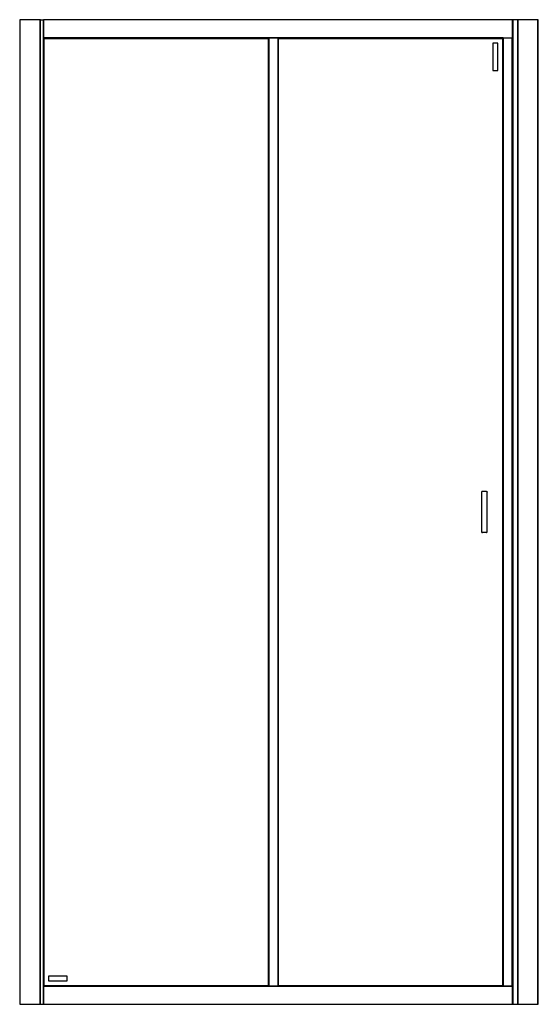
# Model space of a CAD drawing. Header units: millimetres. Extents: x 3539.23 to 3540.23, y 3253.88 to 3255.78.
import ezdxf

# ---------------------------------------------------------------- set-up
doc = ezdxf.new("R2010")
doc.units = ezdxf.units.MM
doc.layers.add('SANINDUSA', color=3, linetype='Continuous')

msp = doc.modelspace()

# ---------------------------------------------------------------- linework, layer by layer
at = {"layer": 'SANINDUSA'}
for p, q in [((3539.2264, 3255.7812), (3539.2264, 3253.8812)), ((3539.227, 3255.7812), (3539.2264, 3255.7812)), ((3539.227, 3255.7812), (3539.227, 3253.8812)), ((3539.2661, 3255.7812), (3539.227, 3255.7812)), ((3539.2661, 3253.8812), (3539.2661, 3255.7812)), ((3539.2664, 3255.7812), (3539.2661, 3255.7812)), ((3539.2664, 3255.7812), (3539.2723, 3255.7812)), ((3539.2664, 3253.8812), (3539.2664, 3255.7812)), ((3539.2723, 3253.8812), (3539.2723, 3255.7812)), ((3539.2726, 3255.7812), (3539.2723, 3255.7812)), ((3540.1766, 3255.7812), (3539.2726, 3255.7812)), ((3539.2726, 3255.7812), (3539.2726, 3255.7809)), ((3540.1766, 3255.7809), (3539.2726, 3255.7809)), ((3539.2726, 3255.7809), (3539.2726, 3255.7465)), ((3540.1766, 3255.7809), (3540.1766, 3255.7812)), ((3540.1771, 3255.7812), (3540.1766, 3255.7812)), ((3540.1766, 3255.7465), (3540.1766, 3255.7809)), ((3540.1771, 3255.7812), (3540.1771, 3253.8812)), ((3540.1864, 3255.7812), (3540.1771, 3255.7812)), ((3540.1864, 3255.7812), (3540.1864, 3253.8812)), ((3540.1867, 3255.7812), (3540.1864, 3255.7812)), ((3540.1867, 3255.7812), (3540.1867, 3253.8812)), ((3540.2258, 3255.7812), (3540.1867, 3255.7812)), ((3540.2258, 3253.8812), (3540.2258, 3255.7812)), ((3540.2264, 3255.7812), (3540.2258, 3255.7812)), ((3540.2264, 3253.8812), (3540.2264, 3255.7812)), ((3539.2726, 3255.7465), (3540.1766, 3255.7465)), ((3539.2726, 3255.7465), (3539.2726, 3255.7462)), ((3539.2726, 3255.7462), (3539.2728, 3255.7461)), ((3539.2726, 3255.7462), (3539.7066, 3255.7462)), ((3539.2726, 3255.7462), (3539.2726, 3253.9162)), ((3539.7065, 3255.7461), (3539.2728, 3255.7461)), ((3539.2728, 3255.7461), (3539.2729, 3255.746)), ((3539.2728, 3255.7461), (3539.2728, 3253.9164)), ((3539.7064, 3255.746), (3539.2729, 3255.746)), ((3539.2729, 3255.746), (3539.2729, 3253.9165)), ((3539.2736, 3255.7452), (3539.7056, 3255.7452)), ((3539.2736, 3253.9172), (3539.2736, 3255.7452)), ((3539.7056, 3255.7452), (3539.7056, 3253.9172)), ((3539.7064, 3255.746), (3539.7065, 3255.7461)), ((3539.7064, 3253.9165), (3539.7064, 3255.746)), ((3539.7065, 3255.7461), (3539.7066, 3255.7462)), ((3539.7065, 3253.9164), (3539.7065, 3255.7461)), ((3539.7066, 3253.9162), (3539.7066, 3255.7462)), ((3539.7069, 3255.7462), (3539.7066, 3255.7462)), ((3539.7069, 3255.7462), (3539.7069, 3253.9162)), ((3539.7243, 3255.7462), (3539.7069, 3255.7462)), ((3539.7243, 3255.7462), (3539.7243, 3253.9162)), ((3539.7246, 3255.7462), (3539.7243, 3255.7462)), ((3540.1586, 3255.7462), (3539.7246, 3255.7462)), ((3539.7246, 3255.7462), (3539.7248, 3255.7461)), ((3539.7246, 3255.7462), (3540.1766, 3255.7462)), ((3539.7246, 3255.7462), (3539.7246, 3253.9162)), ((3540.1585, 3255.7461), (3539.7248, 3255.7461)), ((3539.7248, 3255.7461), (3539.7249, 3255.746)), ((3539.7248, 3255.7461), (3539.7248, 3253.9164)), ((3540.1584, 3255.746), (3539.7249, 3255.746)), ((3539.7249, 3255.746), (3539.7256, 3255.7452)), ((3539.7249, 3255.746), (3539.7249, 3253.9164)), ((3539.7256, 3255.7452), (3539.7249, 3255.746)), ((3539.7256, 3255.7452), (3540.1576, 3255.7452)), ((3539.7256, 3253.9172), (3539.7256, 3255.7452)), ((3540.1576, 3255.7452), (3540.1576, 3253.9172)), ((3540.1584, 3255.746), (3540.1585, 3255.7461)), ((3540.1584, 3253.9164), (3540.1584, 3255.746)), ((3540.1585, 3255.7461), (3540.1586, 3255.7462)), ((3540.1585, 3253.9164), (3540.1585, 3255.7461)), ((3540.1586, 3255.7462), (3540.1586, 3253.9162)), ((3540.1589, 3255.7462), (3540.1589, 3253.9162)), ((3540.1763, 3253.9162), (3540.1763, 3255.7462)), ((3540.1766, 3255.7462), (3540.1766, 3255.7465)), ((3540.1766, 3255.7462), (3540.1766, 3253.9162)), ((3540.1486, 3255.7362), (3540.1386, 3255.7362)), ((3540.1386, 3255.7362), (3540.1386, 3255.6832)), ((3540.1486, 3255.6832), (3540.1486, 3255.7362)), ((3540.1386, 3255.6832), (3540.1486, 3255.6832)), ((3540.1263, 3254.8711), (3540.1186, 3254.8711)), ((3540.1171, 3254.8696), (3540.1171, 3254.7929)), ((3540.1278, 3254.7929), (3540.1278, 3254.8694)), ((3540.1263, 3254.7914), (3540.1186, 3254.7914)), ((3539.2826, 3253.9362), (3539.3176, 3253.9362)), ((3539.2826, 3253.9262), (3539.2826, 3253.9362)), ((3539.3176, 3253.9262), (3539.2826, 3253.9262)), ((3539.3176, 3253.9362), (3539.3176, 3253.9262)), ((3539.2728, 3253.9164), (3539.2726, 3253.9162)), ((3539.7066, 3253.9162), (3539.2726, 3253.9162)), ((3539.2726, 3253.9162), (3539.2726, 3253.9159)), ((3540.1766, 3253.9159), (3539.2726, 3253.9159)), ((3539.2726, 3253.9159), (3539.2726, 3253.8815)), ((3539.2729, 3253.9165), (3539.2728, 3253.9164)), ((3539.2728, 3253.9164), (3539.7065, 3253.9164)), ((3539.2729, 3253.9165), (3539.7064, 3253.9165)), ((3539.7056, 3253.9172), (3539.2736, 3253.9172)), ((3539.7064, 3253.9165), (3539.7056, 3253.9172)), ((3539.7056, 3253.9172), (3539.7064, 3253.9165)), ((3539.7065, 3253.9164), (3539.7064, 3253.9165)), ((3539.7066, 3253.9162), (3539.7065, 3253.9164)), ((3539.7066, 3253.9162), (3539.7069, 3253.9162)), ((3539.7243, 3253.9162), (3539.7069, 3253.9162)), ((3539.7243, 3253.9162), (3539.7246, 3253.9162)), ((3540.1766, 3253.9162), (3539.7246, 3253.9162)), ((3539.7248, 3253.9164), (3539.7247, 3253.9162)), ((3539.7248, 3253.9164), (3540.1585, 3253.9164)), ((3539.7249, 3253.9164), (3539.7248, 3253.9164)), ((3539.7249, 3253.9164), (3540.1584, 3253.9164)), ((3540.1576, 3253.9172), (3539.7256, 3253.9172)), ((3540.1585, 3253.9164), (3540.1584, 3253.9164)), ((3540.1586, 3253.9162), (3540.1585, 3253.9164)), ((3540.1766, 3253.9159), (3540.1766, 3253.9162)), ((3540.1766, 3253.8815), (3540.1766, 3253.9159)), ((3539.2264, 3253.8812), (3539.227, 3253.8812)), ((3539.227, 3253.8812), (3539.2661, 3253.8812)), ((3539.2661, 3253.8812), (3539.2664, 3253.8812)), ((3539.2664, 3253.8812), (3539.2723, 3253.8812)), ((3539.2723, 3253.8812), (3539.2726, 3253.8812)), ((3539.2726, 3253.8815), (3539.2726, 3253.8812)), ((3539.2726, 3253.8815), (3540.1766, 3253.8815)), ((3539.2726, 3253.8812), (3540.1766, 3253.8812)), ((3540.1766, 3253.8812), (3540.1766, 3253.8815)), ((3540.1766, 3253.8812), (3540.1771, 3253.8812)), ((3540.1771, 3253.8812), (3540.1864, 3253.8812)), ((3540.1864, 3253.8812), (3540.1867, 3253.8812)), ((3540.1867, 3253.8812), (3540.2258, 3253.8812)), ((3540.2258, 3253.8812), (3540.2264, 3253.8812))]:
    msp.add_line(p, q, dxfattribs=at)
at = {"layer": 'SANINDUSA', "flags": 128}
for points in [[(3539.2729, 3255.746), (3539.2733, 3255.7456), (3539.2735, 3255.7453), (3539.2736, 3255.7452)], [(3539.2736, 3255.7452), (3539.2735, 3255.7453), (3539.2733, 3255.7456), (3539.2729, 3255.746)], [(3539.7056, 3255.7452), (3539.7057, 3255.7453), (3539.706, 3255.7456), (3539.7064, 3255.746)], [(3539.7064, 3255.746), (3539.706, 3255.7456), (3539.7057, 3255.7453), (3539.7056, 3255.7452)], [(3540.1576, 3255.7452), (3540.1577, 3255.7453), (3540.158, 3255.7456), (3540.1584, 3255.746)], [(3540.1584, 3255.746), (3540.158, 3255.7456), (3540.1577, 3255.7453), (3540.1576, 3255.7452)], [(3539.2736, 3253.9172), (3539.2735, 3253.9171), (3539.2733, 3253.9169), (3539.2729, 3253.9165)], [(3539.2729, 3253.9165), (3539.2733, 3253.9169), (3539.2735, 3253.9171), (3539.2736, 3253.9172)], [(3539.7256, 3253.9172), (3539.7255, 3253.9171), (3539.7253, 3253.9169), (3539.7249, 3253.9164)], [(3539.7249, 3253.9164), (3539.7253, 3253.9169), (3539.7255, 3253.9171), (3539.7256, 3253.9172)], [(3540.1584, 3253.9164), (3540.158, 3253.9169), (3540.1577, 3253.9171), (3540.1576, 3253.9172)], [(3540.1576, 3253.9172), (3540.1577, 3253.9171), (3540.158, 3253.9169), (3540.1584, 3253.9164)]]:
    msp.add_lwpolyline(points, dxfattribs=at)
at = {"layer": 'SANINDUSA'}
for centre, start, end in [((3540.1186, 3254.8696), 90, 180), ((3540.1186, 3254.7929), 180, 270), ((3540.1263, 3254.7929), 270, 0)]:
    msp.add_arc(centre, 0.0015, start, end, dxfattribs=at)
msp.add_open_spline([(3540.1263, 3254.8711), (3540.1265, 3254.871), (3540.1269, 3254.871), (3540.1274, 3254.8707), (3540.1277, 3254.8702), (3540.1277, 3254.8698), (3540.1278, 3254.8696)], degree=3, knots=[0, 0, 0, 0, 0.25, 0.500018, 0.749996, 1, 1, 1, 1], dxfattribs=at)

doc.saveas('drawing.dxf')
